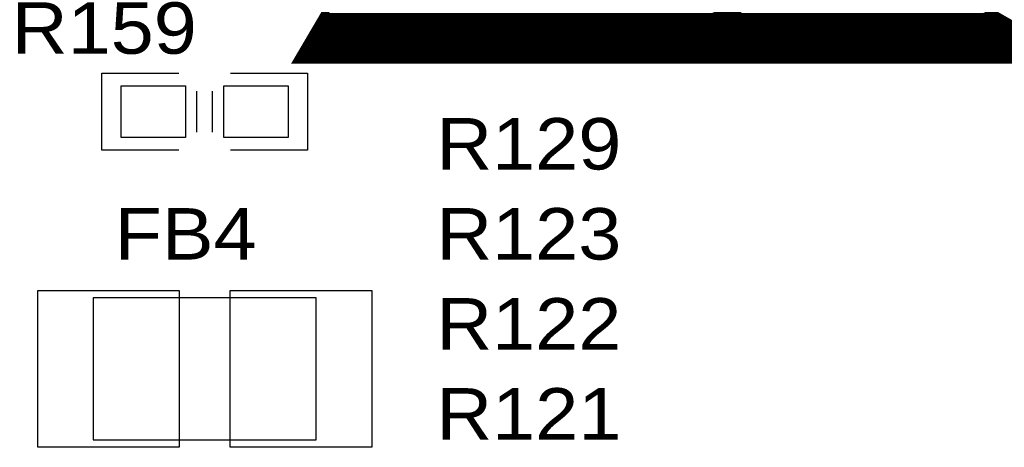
# Model space of a CAD drawing. Extents: x -14006 to 19506, y -9606 to 12409.
# Tile 12 of 20: x 13221 to 14752, y 6651 to 7316. Entities that reach past the tile are written whole.
import ezdxf

# ---------------------------------------------------------------- set-up
doc = ezdxf.new("R2010")
doc.units = 0
doc.header["$MEASUREMENT"] = 0
doc.layers.get('0').update_dxf_attribs({"linetype": 'CONTINUOUS'})
doc.layers.add('1', color=7, linetype='CONTINUOUS')

# ---------------------------------------------------------------- blocks, each defined once
blk = doc.blocks.new('FIGURE_SQUARE')
blk.add_lwpolyline([(-0.5, -0.5), (-0.5, 0.5), (0.5, 0.5), (0.5, -0.5)], close=True)

msp = doc.modelspace()

# ---------------------------------------------------------------- linework, layer by layer
at = {"layer": '1', "const_width": 11.2}
msp.add_lwpolyline([(13955.56, 7768.68), (14065.32, 7706.24), (14019.4, 7616.92), (14060.28, 7435.2), (14152.4, 7340.28), (14212.32, 7345.6), (14207.84, 7376.4), (14236.4, 7378.92), (14231.36, 7413.64), (14260.76, 7416.16), (14247.04, 7508.56), (14195.52, 7554.48), (14195.52, 7632.04), (14365.48, 7535.44), (14329.08, 7475.8), (14280.08, 7402.72), (14280.08, 7340.28), (14329.08, 7321.24), (14391.52, 7380.88), (14449.2, 7487.84), (14862.2, 7252.64), (13652.6, 7252.64)], close=True, dxfattribs=at)
for points in [[(13687.32, 7311.72), (14758.6, 7311.72)], [(13687.88, 7312.56), (14756.92, 7312.56)], [(13688.44, 7313.68), (14755.24, 7313.68)], [(13689, 7314.52), (14753.56, 7314.52)], [(13689.56, 7315.64), (14751.88, 7315.64)], [(13690.12, 7316.48), (14750.2, 7316.48)], [(13690.68, 7317.6), (14748.24, 7317.6)], [(13691.24, 7318.44), (14746.56, 7318.44)], [(13691.8, 7319.56), (14744.88, 7319.56)], [(13692.36, 7320.4), (14743.2, 7320.4)], [(13678.08, 7296.04), (14786.32, 7296.04)], [(13678.64, 7296.88), (14784.64, 7296.88)], [(13679.2, 7298), (14782.68, 7298)], [(13679.76, 7298.84), (14781, 7298.84)], [(13680.32, 7299.96), (14779.32, 7299.96)], [(13680.88, 7300.8), (14777.64, 7300.8)], [(13681.44, 7301.92), (14775.96, 7301.92)], [(13682, 7302.76), (14774.28, 7302.76)], [(13682.56, 7303.88), (14772.6, 7303.88)], [(13683.4, 7304.72), (14770.64, 7304.72)], [(13683.96, 7305.84), (14768.96, 7305.84)], [(13684.52, 7306.68), (14767.28, 7306.68)], [(13685.08, 7307.8), (14765.6, 7307.8)], [(13685.64, 7308.64), (14763.92, 7308.64)], [(13686.2, 7309.76), (14762.24, 7309.76)], [(13686.76, 7310.6), (14760.28, 7310.6)], [(13668.84, 7280.36), (14813.76, 7280.36)], [(13669.4, 7281.2), (14812.08, 7281.2)], [(13669.96, 7282.32), (14810.4, 7282.32)], [(13670.52, 7283.16), (14808.72, 7283.16)], [(13671.08, 7284.28), (14807.04, 7284.28)], [(13671.64, 7285.12), (14805.08, 7285.12)], [(13672.2, 7286.24), (14803.4, 7286.24)], [(13673.04, 7287.08), (14801.72, 7287.08)], [(13673.6, 7288.2), (14800.04, 7288.2)], [(13674.16, 7289.04), (14798.36, 7289.04)], [(13674.72, 7290.16), (14796.68, 7290.16)], [(13675.28, 7291), (14795, 7291)], [(13675.84, 7292.12), (14793.04, 7292.12)], [(13676.4, 7292.96), (14791.36, 7292.96)], [(13676.96, 7294.08), (14789.68, 7294.08)], [(13677.52, 7294.92), (14788, 7294.92)], [(13660.16, 7265.52), (14839.52, 7265.52)], [(13660.72, 7266.64), (14837.84, 7266.64)], [(13661.28, 7267.48), (14836.16, 7267.48)], [(13661.84, 7268.6), (14834.48, 7268.6)], [(13662.68, 7269.44), (14832.8, 7269.44)], [(13663.24, 7270.56), (14831.12, 7270.56)], [(13663.8, 7271.4), (14829.44, 7271.4)], [(13664.36, 7272.52), (14827.48, 7272.52)], [(13664.92, 7273.36), (14825.8, 7273.36)], [(13665.48, 7274.48), (14824.12, 7274.48)], [(13666.04, 7275.32), (14822.44, 7275.32)], [(13666.6, 7276.44), (14820.76, 7276.44)], [(13667.16, 7277.28), (14819.08, 7277.28)], [(13667.72, 7278.4), (14817.12, 7278.4)], [(13668.28, 7279.24), (14815.44, 7279.24)], [(13652.88, 7252.92), (14861.92, 7252.92)], [(13653.44, 7253.76), (14860.24, 7253.76)], [(13654, 7254.88), (14858.56, 7254.88)], [(13654.56, 7255.72), (14856.88, 7255.72)], [(13655.12, 7256.84), (14855.2, 7256.84)], [(13655.68, 7257.68), (14853.52, 7257.68)], [(13656.24, 7258.8), (14851.84, 7258.8)], [(13656.8, 7259.64), (14849.88, 7259.64)], [(13657.36, 7260.76), (14848.2, 7260.76)], [(13657.92, 7261.6), (14846.52, 7261.6)], [(13658.48, 7262.72), (14844.84, 7262.72)], [(13659.04, 7263.56), (14843.16, 7263.56)], [(13659.6, 7264.68), (14841.48, 7264.68)]]:
    msp.add_lwpolyline(points, dxfattribs=at)
at = {"layer": '1'}
for points in [[(13468.68, 7112.64), (13348.68, 7112.64), (13348.68, 7232.64), (13468.68, 7232.64)], [(13548.68, 7232.64), (13668.68, 7232.64), (13668.68, 7112.64)], [(13496.68, 7140.64), (13496.68, 7204.64)], [(13520.68, 7140.64), (13520.68, 7204.64)], [(13668.68, 7112.64), (13548.68, 7112.64)]]:
    msp.add_lwpolyline(points, dxfattribs=at)
msp.add_lwpolyline([(13335.44, 6662.4), (13681.92, 6662.4), (13681.92, 6882.88), (13335.44, 6882.88)], close=True, dxfattribs=at)

# ---------------------------------------------------------------- block references
for p, xscale, yscale in [((13428.68, 7172.64), 100, 80), ((13588.68, 7172.64), 100, 80), ((13359.08, 6772.64), 220, 244), ((13658.28, 6772.64), 220, 244)]:
    msp.add_blockref('FIGURE_SQUARE', p, dxfattribs=dict(at, xscale=xscale, yscale=yscale))

# ---------------------------------------------------------------- texts
at = {"layer": '1', "width": 1.125}
for s, p in [('R159', (13208.68, 7262.64)), ('R129', (13868.68, 7082.64)), ('FB4', (13368.68, 6942.64)), ('R123', (13868.68, 6942.64)), ('R122', (13868.68, 6802.64)), ('R121', (13868.68, 6662.64))]:
    msp.add_text(s, height=80, dxfattribs=at).set_placement(p)

doc.saveas('drawing.dxf')
